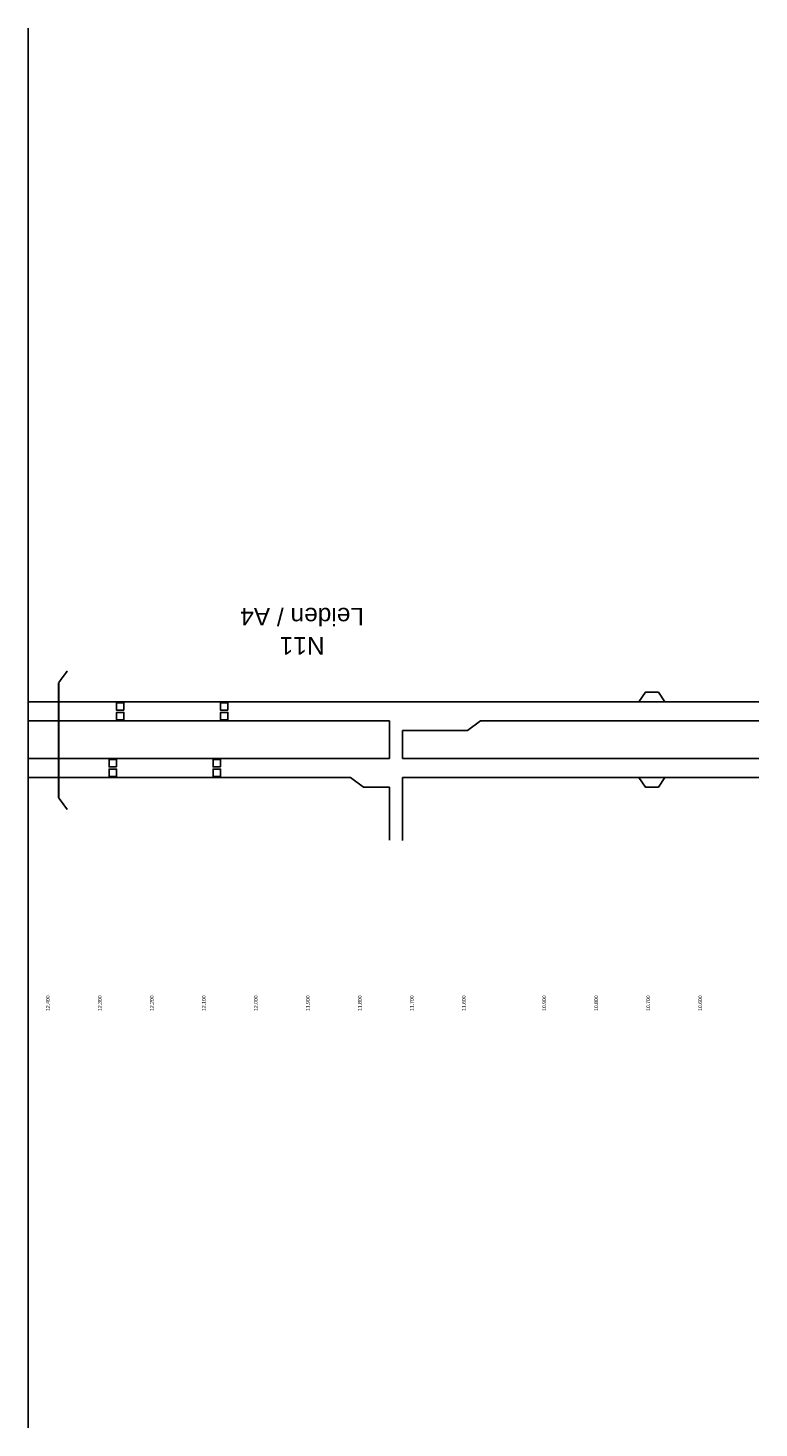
# Model space of a CAD drawing. Header units: metres. Extents: x 361 to 18396, y -7433 to 4904.
# Tile 17 of 30: x 10559 to 11394, y -6467 to -4868. Entities that reach past the tile are written whole.
import ezdxf

# ---------------------------------------------------------------- set-up
doc = ezdxf.new("R2010")
doc.units = ezdxf.units.M
doc.layers.add('ANWBwit', color=7, linetype='Continuous')
doc.layers.add('Tekenwerk', color=7, linetype='Continuous')

msp = doc.modelspace()

# ---------------------------------------------------------------- linework, layer by layer
at = {"color": 7}
for p, q in [((10558.992, -5671.526), (10558.992, -4867.637)), ((10558.992, -5637.505), (11131.961, -5637.505)), ((11131.961, -5637.505), (11393.811, -5637.505)), ((10558.992, -5659.284), (10971.904, -5659.284)), ((10971.904, -5659.284), (10971.904, -5702.315)), ((11075.846, -5659.284), (11060.997, -5670.174)), ((11075.846, -5659.284), (11131.961, -5659.284)), ((11131.961, -5659.284), (11393.811, -5659.284)), ((10558.992, -6467.281), (10558.992, -5671.526)), ((10986.753, -5670.174), (11060.997, -5670.174)), ((10986.753, -5670.174), (10986.753, -5702.315)), ((10558.992, -5702.315), (10971.904, -5702.315)), ((10986.753, -5702.315), (11131.961, -5702.315)), ((11131.961, -5702.315), (11393.811, -5702.315)), ((10558.992, -5724.094), (10927.358, -5724.094)), ((10927.358, -5724.094), (10942.206, -5734.983)), ((10986.753, -5724.094), (11131.961, -5724.094)), ((10986.753, -5724.094), (10986.753, -5796.15)), ((11131.961, -5724.094), (11393.811, -5724.094)), ((10942.206, -5734.983), (10971.904, -5734.983)), ((10971.904, -5734.983), (10971.904, -5795.472))]:
    msp.add_line(p, q, dxfattribs=at)
for points in [[(11286.31, -5637.505), (11278.885, -5626.616), (11264.037, -5626.616), (11256.612, -5637.505)], [(11286.31, -5724.094), (11278.885, -5734.983), (11264.037, -5734.983), (11256.612, -5724.094)]]:
    msp.add_lwpolyline(points, dxfattribs=at)
for points in [[(10668.517, -5647.166), (10668.517, -5638.729), (10660.079, -5638.729), (10660.079, -5647.166)], [(10787.307, -5647.166), (10787.307, -5638.729), (10778.87, -5638.729), (10778.87, -5647.166)], [(10668.517, -5658.056), (10668.517, -5649.618), (10660.079, -5649.618), (10660.079, -5658.056)], [(10787.307, -5658.056), (10787.307, -5649.618), (10778.87, -5649.618), (10778.87, -5658.056)], [(10660.079, -5711.976), (10660.079, -5703.538), (10651.642, -5703.538), (10651.642, -5711.976)], [(10778.87, -5711.976), (10778.87, -5703.538), (10770.432, -5703.538), (10770.432, -5711.976)], [(10660.079, -5722.865), (10660.079, -5714.428), (10651.642, -5714.428), (10651.642, -5722.865)], [(10778.87, -5722.865), (10778.87, -5714.428), (10770.432, -5714.428), (10770.432, -5722.865)]]:
    msp.add_lwpolyline(points, close=True, dxfattribs=at)
at = {"layer": 'Tekenwerk', "color": 7, "const_width": 2}
for points in [[(10594.044, -5615.613), (10603.892, -5602.249)], [(10594.044, -5615.613), (10594.044, -5671.526)], [(10594.044, -5671.526), (10594.044, -5747.316)], [(10594.044, -5747.316), (10603.892, -5760.679)]]:
    msp.add_lwpolyline(points, dxfattribs=at)

# ---------------------------------------------------------------- texts
at = {"layer": 'ANWBwit', "color": 7, "attachment_point": 5}
for s, insert, char_height, width, rotation in [('{\\fSwis721 Blk BT|b0|i0|c0|p34;N11\\PLeiden / A4}', (10872.015, -5556.7), 20, 1371.85402, 180), ('{\\fSwis721 Blk BT|b0|i0|c0|p34;12.400}', (10581.624, -5981.893), 4.17656, 65.1844, 90), ('{\\fSwis721 Blk BT|b0|i0|c0|p34;12.300}', (10641.019, -5981.893), 4.17656, 65.1844, 90), ('{\\fSwis721 Blk BT|b0|i0|c0|p34;12.200}', (10700.414, -5981.893), 4.17656, 65.1844, 90), ('{\\fSwis721 Blk BT|b0|i0|c0|p34;12.100}', (10759.809, -5981.893), 4.17656, 65.1844, 90), ('{\\fSwis721 Blk BT|b0|i0|c0|p34;12.000}', (10819.204, -5981.893), 4.17656, 65.1844, 90), ('{\\fSwis721 Blk BT|b0|i0|c0|p34;11.900}', (10878.6, -5981.893), 4.17656, 65.1844, 90), ('{\\fSwis721 Blk BT|b0|i0|c0|p34;11.800}', (10937.995, -5981.893), 4.17656, 65.1844, 90), ('{\\fSwis721 Blk BT|b0|i0|c0|p34;11.700}', (10997.39, -5981.893), 4.17656, 65.1844, 90), ('{\\fSwis721 Blk BT|b0|i0|c0|p34;11.600}', (11056.785, -5981.893), 4.17656, 65.1844, 90), ('{\\fSwis721 Blk BT|b0|i0|c0|p34;10.900}', (11148.459, -5981.893), 4.17656, 65.1844, 90), ('{\\fSwis721 Blk BT|b0|i0|c0|p34;10.800}', (11207.854, -5981.893), 4.17656, 65.1844, 90), ('{\\fSwis721 Blk BT|b0|i0|c0|p34;10.700}', (11267.249, -5981.893), 4.17656, 65.1844, 90), ('{\\fSwis721 Blk BT|b0|i0|c0|p34;10.600}', (11326.645, -5981.893), 4.17656, 65.1844, 90)]:
    msp.add_mtext(s, dxfattribs=dict(at, insert=insert, char_height=char_height, width=width, rotation=rotation))

doc.saveas('drawing.dxf')
